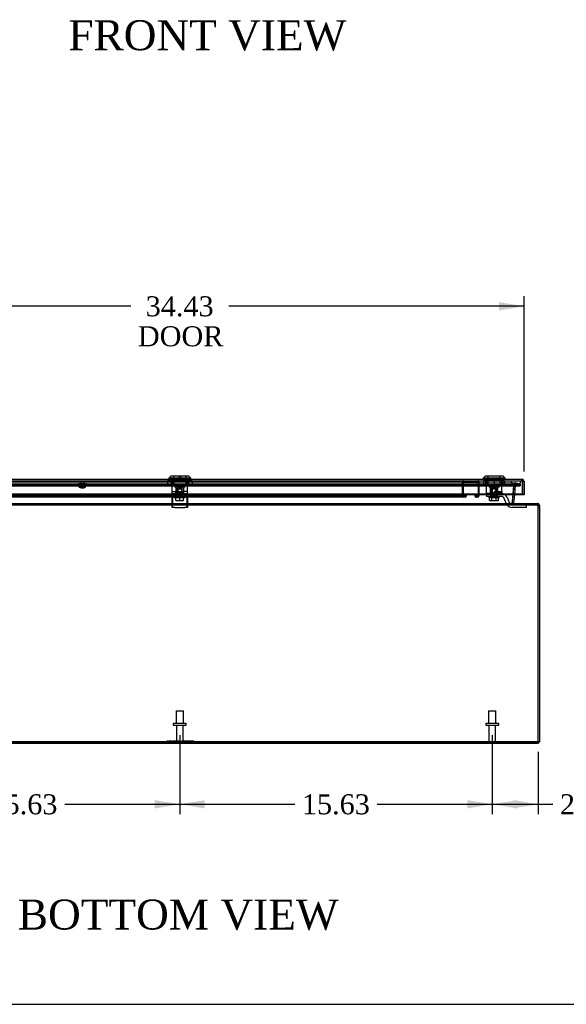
# Model space of a CAD drawing. Header units: inches. Extents: x 1 to 240, y -1 to 159.
# Tile 9 of 26: x 62 to 89, y 0 to 50. Entities that reach past the tile are written whole.
import ezdxf
from ezdxf.enums import TextEntityAlignment as Align
from ezdxf.lldxf.tags import DXFTag

# ---------------------------------------------------------------- set-up
doc = ezdxf.new("R2010")
doc.units = ezdxf.units.IN
doc.header["$MEASUREMENT"] = 0
for name, color, linetype in [('COM70220', 7, 'Continuous'), ('COM70708-1', 7, 'Continuous'), ('COM70709-10', 7, 'Continuous'), ('COM70710-5', 7, 'Continuous'), ('COM70711-1', 7, 'Continuous'), ('COM70712-10', 7, 'Continuous'), ('COM70714-1', 7, 'Continuous'), ('COM70714-2', 7, 'Continuous'), ('Default', 7, 'Continuous'), ('LOK10031', 7, 'Continuous'), ('LOK10031_CAM', 7, 'Continuous'), ('LOK10031_INSERT', 7, 'Continuous'), ('LOK10031_NUT', 7, 'Continuous'), ('LOK10031_SC', 7, 'Continuous'), ('NTS18118', 7, 'Continuous'), ('QLB20254', 7, 'Continuous'), ('STD26063', 7, 'Continuous'), ('STD26089', 7, 'Continuous')]:
    doc.layers.add(name, color=color, linetype=linetype)
doc.styles.add('SEACAD_Times_New_Roman', font='times.ttf')
tags = doc.linetypes.add('HIDDEN2', pattern=[0.1875, 0.125, -0.0625]).pattern_tags.tags
tags[6:7] = [DXFTag(74, 4), DXFTag(75, 0), DXFTag(340, '0'), DXFTag(46, 0.0), DXFTag(50, 0.0), DXFTag(44, 0.0), DXFTag(45, 0.0)]
tags[4:5] = [DXFTag(74, 4), DXFTag(75, 0), DXFTag(340, '0'), DXFTag(46, 0.0), DXFTag(50, 0.0), DXFTag(44, 0.0), DXFTag(45, 0.0)]
doc.dimstyles.new('HAMMOND_(STH_-_240x160)', dxfattribs={"dimtxt": 1, "dimasz": 1.25, "dimexe": 0.5, "dimexo": 0.5, "dimgap": 0.25, "dimtad": 0, "dimtih": 1, "dimtoh": 1, "dimzin": 0, "dimdsep": 46, "dimtxsty": 'SEACAD_Times_New_Roman', "dimblk1": '_SE_FILLED', "dimblk2": '_SE_FILLED', "dimsah": 1, "dimcen": 0.5, "dimadec": 0, "dimazin": 0, "dimtfac": 0.8, "dimtofl": 0, "dimtmove": 0, "dimatfit": 3, "dimfxl": 1, "dimtolj": 1, "dimtzin": 0, "dimarcsym": 0})

# ---------------------------------------------------------------- blocks, each defined once
blk = doc.blocks.new('SE4')
at = {"layer": 'COM70220', "color": 7, "linetype": 'HIDDEN2'}
for p, q in [((53.592, 26.589), (86.711, 26.589)), ((53.592, 26.588), (86.711, 26.588)), ((53.592, 26.586), (86.711, 26.586)), ((53.592, 26.34), (86.711, 26.34)), ((86.711, 26.589), (87.21, 26.589)), ((86.711, 26.588), (87.21, 26.588)), ((86.711, 26.586), (86.961, 26.586)), ((86.711, 26.34), (86.961, 26.34)), ((86.712, 26.589), (86.712, 26.588)), ((86.712, 26.588), (86.961, 26.586)), ((86.961, 26.586), (87.21, 26.588)), ((87.21, 26.588), (87.21, 26.589))]:
    blk.add_line(p, q, dxfattribs=at)
blk.add_arc((86.961, 26.59), 0.25, 180, 0, dxfattribs=at)
at = {"layer": 'COM70708-1', "color": 7, "linetype": 'Continuous'}
for p, q in [((88.08, 13.452), (52.26, 13.452)), ((88.08, 13.524), (88.08, 13.452))]:
    blk.add_line(p, q, dxfattribs=at)
at = {"layer": 'COM70708-1', "color": 7, "linetype": 'HIDDEN2'}
for p, q in [((87.152, 13.524), (87.152, 13.452)), ((87.652, 13.452), (87.652, 13.524))]:
    blk.add_line(p, q, dxfattribs=at)
at = {"layer": 'COM70709-10', "color": 7, "linetype": 'HIDDEN2'}
for p, q in [((53.124, 26.403), (87.18, 26.403)), ((53.124, 26.334), (87.18, 26.334)), ((86.954, 26.462), (53.35, 26.462)), ((86.954, 26.39), (53.35, 26.39)), ((86.848, 26.338), (86.782, 25.556)), ((86.848, 26.331), (86.782, 25.549)), ((86.874, 26.363), (86.848, 26.338)), ((86.874, 26.357), (86.848, 26.331)), ((86.848, 26.338), (86.848, 26.331)), ((86.874, 26.357), (86.874, 26.363)), ((86.968, 26.389), (86.968, 26.458)), ((87.18, 26.403), (86.968, 26.458)), ((87.18, 26.334), (86.968, 26.389)), ((87.18, 26.403), (87.18, 26.334)), ((86.781, 25.536), (86.781, 25.529)), ((86.782, 25.556), (86.782, 25.549)), ((86.787, 25.491), (86.787, 25.498)), ((86.788, 25.488), (86.788, 25.488)), ((86.908, 25.38), (86.908, 25.452)), ((88.018, 25.38), (88.018, 25.452)), ((88.028, 25.38), (88.028, 25.452)), ((88.042, 25.36), (88.042, 25.39)), ((88.042, 25.39), (88.08, 25.238)), ((88.042, 25.36), (88.08, 25.208)), ((52.224, 13.553), (69.386, 13.553)), ((52.224, 13.523), (88.08, 13.523)), ((69.505, 13.553), (69.532, 13.553)), ((69.552, 13.553), (69.844, 13.553)), ((69.94, 13.553), (70.197, 13.553)), ((70.299, 13.553), (88.08, 13.553))]:
    blk.add_line(p, q, dxfattribs=at)
for centre in [(86.908, 25.536), (86.908, 25.529)]:
    blk.add_ellipse(centre, major_axis=(0.128, 0), ratio=0.996195, start_param=2.985222, end_param=3.445043, dxfattribs=at)
for points, knots in [([(86.874, 26.363), (86.881, 26.379), (86.889, 26.394), (86.905, 26.421), (86.913, 26.433), (86.929, 26.451), (86.936, 26.457), (86.952, 26.463), (86.96, 26.462), (86.968, 26.458)], [0, 0, 0, 0, 0.25, 0.25, 0.5, 0.5, 0.75, 0.75, 1, 1, 1, 1]), ([(86.874, 26.357), (86.881, 26.362), (86.889, 26.367), (86.905, 26.376), (86.913, 26.38), (86.929, 26.386), (86.936, 26.388), (86.952, 26.39), (86.96, 26.39), (86.968, 26.389)], [0, 0, 0, 0, 0.25, 0.25, 0.5, 0.5, 0.75, 0.75, 1, 1, 1, 1]), ([(86.787, 25.498), (86.789, 25.485), (86.791, 25.472), (86.797, 25.449), (86.801, 25.438), (86.808, 25.42), (86.813, 25.412), (86.82, 25.403), (86.822, 25.4), (86.825, 25.398)], [0, 0, 0, 0, 0.125, 0.125, 0.25, 0.25, 0.375, 0.375, 0.4364327, 0.4364327, 0.4364327, 0.4364327]), ([(86.787, 25.491), (86.787, 25.49), (86.788, 25.488), (86.79, 25.485), (86.792, 25.481), (86.795, 25.478), (86.797, 25.475), (86.8, 25.472), (86.803, 25.47), (86.806, 25.467), (86.808, 25.466), (86.81, 25.465), (86.81, 25.465)], [0, 0, 0, 0, 0.0267961, 0.0539907, 0.081615, 0.1096959, 0.1382562, 0.1673152, 0.1968891, 0.226991, 0.2576264, 0.2621864, 0.2621864, 0.2621864, 0.2621864]), ([(86.819, 25.46), (86.819, 25.46), (86.821, 25.459), (86.824, 25.458), (86.828, 25.457), (86.837, 25.455), (86.848, 25.454), (86.857, 25.453), (86.861, 25.453)], [0.3379686, 0.3379686, 0.3379686, 0.3379686, 0.352717, 0.3854549, 0.418697, 0.4524307, 0.5828691, 0.6640013, 0.6640013, 0.6640013, 0.6640013]), ([(86.884, 25.38), (86.885, 25.38), (86.887, 25.38), (86.895, 25.38), (86.902, 25.38), (86.908, 25.38)], [0.8473162, 0.8473162, 0.8473162, 0.8473162, 0.875, 0.875, 1, 1, 1, 1]), ([(88.028, 25.452), (88.03, 25.452), (88.033, 25.446), (88.037, 25.424), (88.04, 25.408), (88.042, 25.39)], [0, 0, 0, 0, 0.5, 0.5, 1, 1, 1, 1]), ([(88.028, 25.38), (88.029, 25.38), (88.03, 25.38), (88.033, 25.378), (88.034, 25.377), (88.036, 25.373), (88.037, 25.371), (88.04, 25.366), (88.041, 25.363), (88.042, 25.36)], [0, 0, 0, 0, 0.25, 0.25, 0.5, 0.5, 0.75, 0.75, 1, 1, 1, 1])]:
    blk.add_open_spline(points, degree=3, knots=knots, dxfattribs=at)
at = {"layer": 'COM70709-10', "color": 7, "linetype": 'Continuous'}
blk.add_open_spline([(86.861, 25.453), (86.863, 25.453), (86.87, 25.453), (86.882, 25.452), (86.895, 25.452), (86.904, 25.452), (86.908, 25.452)], degree=3, knots=[0.6640013, 0.6640013, 0.6640013, 0.6640013, 0.7187026, 0.8115085, 0.9054638, 1, 1, 1, 1], dxfattribs=at)
at = {"layer": 'COM70710-5', "color": 7, "linetype": 'HIDDEN2'}
for p, q in [((53.129, 26.407), (87.175, 26.407)), ((53.129, 26.337), (87.175, 26.337)), ((86.961, 26.465), (53.343, 26.465)), ((86.961, 26.393), (53.343, 26.393)), ((86.854, 26.367), (86.778, 25.498)), ((86.854, 26.361), (86.812, 25.89)), ((86.857, 26.383), (86.854, 26.367)), ((86.854, 26.361), (86.854, 26.367)), ((86.857, 26.366), (86.854, 26.361)), ((86.901, 26.387), (86.857, 26.366)), ((86.857, 26.366), (86.857, 26.383)), ((86.907, 26.451), (86.901, 26.447)), ((86.901, 26.387), (86.901, 26.447)), ((86.907, 26.389), (86.901, 26.387)), ((86.907, 26.389), (86.907, 26.451)), ((86.961, 26.393), (86.907, 26.389)), ((86.961, 26.393), (86.961, 26.465)), ((86.971, 26.462), (86.961, 26.465)), ((86.971, 26.392), (86.961, 26.393)), ((86.971, 26.392), (86.971, 26.462)), ((87.175, 26.407), (86.971, 26.462)), ((87.175, 26.337), (86.971, 26.392)), ((87.175, 26.337), (87.175, 26.407)), ((52.26, 25.38), (88.044, 25.38)), ((86.778, 25.491), (86.778, 25.498)), ((86.779, 25.485), (86.779, 25.48)), ((86.82, 25.46), (86.82, 25.402)), ((86.82, 25.402), (86.827, 25.398)), ((86.827, 25.458), (86.827, 25.398)), ((86.885, 25.452), (86.885, 25.38)), ((88.044, 25.452), (88.044, 25.38)), ((88.077, 25.354), (88.077, 25.375))]:
    blk.add_line(p, q, dxfattribs=at)
at = {"layer": 'COM70710-5', "color": 7, "linetype": 'Continuous'}
for p, q in [((86.812, 25.89), (86.778, 25.491)), ((52.26, 25.452), (88.044, 25.452)), ((86.778, 25.491), (86.779, 25.485)), ((86.778, 25.488), (86.778, 25.489)), ((86.82, 25.46), (86.827, 25.458)), ((86.827, 25.458), (86.885, 25.452)), ((88.08, 25.344), (88.077, 25.375)), ((88.08, 13.524), (88.08, 25.344)), ((52.224, 13.524), (88.08, 13.524))]:
    blk.add_line(p, q, dxfattribs=at)
blk.add_arc((86.921, 25.665), 0.228, 231.7224, 243.9781, dxfattribs=at)
blk.add_open_spline([(88.077, 25.375), (88.075, 25.386), (88.072, 25.396), (88.066, 25.415), (88.063, 25.424), (88.058, 25.438), (88.055, 25.443), (88.049, 25.45), (88.047, 25.452), (88.044, 25.452)], degree=3, knots=[0, 0, 0, 0, 0.25, 0.25, 0.5, 0.5, 0.75, 0.75, 1, 1, 1, 1], dxfattribs=at)
at = {"layer": 'COM70710-5', "color": 7, "linetype": 'HIDDEN2'}
blk.add_open_spline([(88.077, 25.354), (88.075, 25.358), (88.072, 25.362), (88.066, 25.368), (88.063, 25.371), (88.058, 25.375), (88.055, 25.377), (88.049, 25.38), (88.047, 25.38), (88.044, 25.38)], degree=3, knots=[0, 0, 0, 0, 0.25, 0.25, 0.5, 0.5, 0.75, 0.75, 1, 1, 1, 1], dxfattribs=at)
at = {"layer": 'COM70711-1', "color": 7, "linetype": 'HIDDEN2'}
for p, q in [((86.854, 26.367), (86.778, 25.498)), ((86.925, 26.358), (86.853, 26.365)), ((86.856, 26.383), (86.854, 26.367)), ((86.925, 26.361), (86.854, 26.367)), ((86.926, 26.366), (86.856, 26.383)), ((86.925, 26.361), (86.884, 25.89)), ((86.941, 26.387), (86.901, 26.447)), ((86.926, 26.366), (86.925, 26.361)), ((86.941, 26.387), (86.926, 26.366)), ((86.961, 26.393), (86.941, 26.387)), ((86.961, 26.393), (86.961, 26.465)), ((86.989, 26.462), (86.961, 26.465)), ((86.971, 26.392), (86.961, 26.393)), ((86.971, 26.392), (86.989, 26.462)), ((87.175, 26.337), (86.971, 26.392)), ((87.194, 26.407), (86.989, 26.462)), ((87.175, 26.337), (87.194, 26.407)), ((86.778, 25.498), (86.778, 25.498)), ((86.778, 25.498), (86.778, 25.488)), ((86.786, 25.48), (86.778, 25.48)), ((86.858, 25.452), (86.82, 25.402)), ((86.885, 25.452), (86.885, 25.38)), ((88.044, 25.452), (88.044, 25.38))]:
    blk.add_line(p, q, dxfattribs=at)
at = {"layer": 'COM70711-1', "color": 7, "linetype": 'Continuous'}
for p, q in [((86.884, 25.89), (86.849, 25.491)), ((86.849, 25.491), (86.778, 25.498)), ((86.778, 25.488), (86.778, 25.48)), ((86.849, 25.485), (86.786, 25.48)), ((86.849, 25.491), (86.849, 25.485)), ((86.864, 25.46), (86.858, 25.452)), ((86.864, 25.46), (86.885, 25.452)), ((88.078, 25.354), (88.148, 25.375)), ((88.152, 25.344), (88.08, 25.344)), ((88.152, 25.344), (88.148, 25.375)), ((88.152, 13.524), (88.152, 25.344)), ((88.08, 13.524), (88.152, 13.524))]:
    blk.add_line(p, q, dxfattribs=at)
at = {"layer": 'COM70711-1', "color": 7, "linetype": 'HIDDEN2'}
for centre, radius, start, end in [((86.961, 26.357), 0.108, 124.2101, 166.2157), ((86.961, 26.357), 0.108, 90, 124.2101), ((86.885, 25.488), 0.108, 184.6176, 233.1651), ((86.885, 25.488), 0.108, 233.1651, 270), ((88.044, 25.344), 0.036, 43.944, 90)]:
    blk.add_arc(centre, radius, start, end, dxfattribs=at)
at = {"layer": 'COM70711-1', "color": 7, "linetype": 'Continuous'}
for centre, radius, start, end in [((86.885, 25.488), 0.036, 184.6176, 233.1651), ((88.044, 25.344), 0.108, 16.311, 90), ((88.044, 25.344), 0.036, 16.311, 43.944)]:
    blk.add_arc(centre, radius, start, end, dxfattribs=at)
at = {"layer": 'COM70712-10', "color": 7, "linetype": 'Continuous'}
for p, q in [((53.045, 26.662), (87.259, 26.662)), ((87.295, 26.6), (87.295, 26.657)), ((87.295, 26.656), (87.295, 26.656)), ((87.295, 26.656), (87.295, 26.556)), ((87.295, 26.656), (87.295, 26.554)), ((87.295, 25.92), (87.295, 26.6)), ((87.367, 26.554), (87.295, 26.554)), ((87.295, 26.554), (87.295, 25.89)), ((87.367, 26.554), (87.367, 25.89)), ((87.295, 25.92), (53.009, 25.92)), ((87.295, 25.89), (53.009, 25.89)), ((87.295, 25.89), (87.295, 25.92)), ((87.367, 25.89), (87.295, 25.89))]:
    blk.add_line(p, q, dxfattribs=at)
at = {"layer": 'COM70712-10', "color": 7, "linetype": 'HIDDEN2'}
for p, q in [((69.953, 26.59), (69.953, 26.662)), ((70.35, 26.59), (70.35, 26.662)), ((85.668, 26.59), (85.668, 26.662)), ((86.065, 26.59), (86.065, 26.662)), ((87.259, 26.59), (87.259, 26.662)), ((53.045, 26.59), (87.259, 26.59)), ((69.756, 26.59), (69.756, 26.592)), ((70.547, 26.59), (70.547, 26.592)), ((85.471, 26.59), (85.471, 26.592)), ((86.262, 26.59), (86.262, 26.592))]:
    blk.add_line(p, q, dxfattribs=at)
at = {"layer": 'COM70712-10', "color": 7, "linetype": 'Continuous'}
for radius, start, end in [(0.108, 70.5509, 90), (0.108, 0, 70.5288), (0.036, 0, 2.6798)]:
    blk.add_arc((87.259, 26.554), radius, start, end, dxfattribs=at)
at = {"layer": 'COM70712-10', "color": 7, "linetype": 'HIDDEN2'}
blk.add_arc((87.259, 26.554), 0.036, 2.6798, 90, dxfattribs=at)
at = {"layer": 'COM70712-10', "color": 7, "linetype": 'Continuous'}
blk.add_ellipse((87.259, 26.554), major_axis=(0.119, 0), ratio=0.908294, start_param=1.263899, end_param=1.570796, dxfattribs=at)
at = {"layer": 'COM70712-10', "color": 7, "linetype": 'HIDDEN2'}
blk.add_ellipse((87.259, 26.554), major_axis=(0.0396, 0), ratio=0.908294, start_param=0.436332, end_param=1.570796, dxfattribs=at)
at = {"layer": 'COM70714-1', "color": 7, "linetype": 'HIDDEN2'}
for p, q in [((84.294, 26.55), (54.731, 26.55)), ((84.294, 26.59), (84.294, 26.547)), ((84.294, 26.547), (84.294, 25.82)), ((84.294, 25.871), (54.731, 25.871)), ((84.294, 25.817), (54.731, 25.817)), ((84.294, 25.777), (54.731, 25.777)), ((84.294, 25.82), (84.294, 25.777))]:
    blk.add_line(p, q, dxfattribs=at)
at = {"layer": 'COM70714-2', "color": 7, "linetype": 'HIDDEN2'}
for p, q in [((84.294, 25.82), (84.294, 26.547)), ((84.334, 25.82), (84.334, 26.547)), ((84.337, 26.55), (85.064, 26.55)), ((85.067, 26.547), (85.067, 25.82)), ((85.107, 26.547), (85.107, 25.82)), ((84.439, 25.817), (84.337, 25.817)), ((84.439, 25.777), (84.337, 25.777)), ((84.442, 25.871), (84.442, 25.82)), ((84.482, 25.871), (84.442, 25.871)), ((84.482, 25.871), (84.482, 25.82)), ((84.919, 25.82), (84.919, 25.871)), ((84.919, 25.871), (84.959, 25.871)), ((84.959, 25.82), (84.959, 25.871)), ((85.064, 25.817), (84.962, 25.817)), ((85.064, 25.777), (84.962, 25.777))]:
    blk.add_line(p, q, dxfattribs=at)
for centre, radius, start, end in [((84.337, 26.547), 0.043, 90, 180), ((84.337, 26.547), 0.003, 90, 180), ((85.064, 26.547), 0.043, 0, 90), ((85.064, 26.547), 0.003, 0, 90), ((84.337, 25.82), 0.043, 180, 270), ((84.337, 25.82), 0.003, 180, 270), ((84.439, 25.82), 0.003, 270, 0), ((84.439, 25.82), 0.043, 270, 0), ((84.962, 25.82), 0.043, 180, 270), ((84.962, 25.82), 0.003, 180, 270), ((85.064, 25.82), 0.003, 270, 0), ((85.064, 25.82), 0.043, 270, 0)]:
    blk.add_arc(centre, radius, start, end, dxfattribs=at)
at = {"layer": 'LOK10031', "color": 7, "linetype": 'Continuous'}
for p, q in [((69.702, 26.822), (69.602, 26.722)), ((70.702, 26.722), (69.602, 26.722)), ((69.602, 26.722), (69.602, 26.662)), ((70.602, 26.822), (69.702, 26.822)), ((70.702, 26.722), (70.602, 26.822)), ((70.702, 26.662), (70.702, 26.722)), ((85.417, 26.822), (85.317, 26.722)), ((86.417, 26.722), (85.317, 26.722)), ((85.317, 26.722), (85.317, 26.662)), ((86.317, 26.822), (85.417, 26.822)), ((86.417, 26.722), (86.317, 26.822)), ((86.417, 26.662), (86.417, 26.722))]:
    blk.add_line(p, q, dxfattribs=at)
at = {"layer": 'LOK10031', "color": 7, "linetype": 'HIDDEN2'}
for p, q in [((69.756, 26.592), (69.756, 26.662)), ((69.837, 26.822), (69.837, 26.322)), ((69.921, 26.592), (69.921, 26.662)), ((70.383, 26.592), (70.383, 26.662)), ((70.467, 26.322), (70.467, 26.822)), ((70.547, 26.592), (70.547, 26.662)), ((85.471, 26.592), (85.471, 26.662)), ((85.552, 26.822), (85.552, 26.322)), ((85.636, 26.592), (85.636, 26.662)), ((86.098, 26.592), (86.098, 26.662)), ((86.182, 26.322), (86.182, 26.822)), ((86.262, 26.592), (86.262, 26.662)), ((69.921, 26.592), (69.756, 26.592)), ((69.759, 26.592), (69.759, 26.052)), ((70.467, 26.322), (69.837, 26.322)), ((69.902, 26.322), (69.902, 26.262)), ((70.402, 26.262), (69.902, 26.262)), ((70.383, 26.592), (69.921, 26.592)), ((69.958, 26.262), (69.958, 26.052)), ((70.345, 25.952), (70.345, 26.262)), ((70.547, 26.592), (70.383, 26.592)), ((70.402, 26.262), (70.402, 26.322)), ((70.544, 25.952), (70.544, 26.592)), ((85.636, 26.592), (85.471, 26.592)), ((85.474, 26.592), (85.474, 25.952)), ((86.182, 26.322), (85.552, 26.322)), ((85.617, 26.322), (85.617, 26.262)), ((86.117, 26.262), (85.617, 26.262)), ((86.098, 26.592), (85.636, 26.592)), ((85.673, 26.262), (85.673, 25.952)), ((86.06, 26.052), (86.06, 26.262)), ((86.262, 26.592), (86.098, 26.592)), ((86.117, 26.262), (86.117, 26.322)), ((86.259, 26.052), (86.259, 26.592)), ((69.759, 26.052), (70.152, 26.052)), ((69.759, 26.052), (69.759, 25.952)), ((69.759, 25.952), (69.778, 25.952)), ((69.958, 25.952), (69.958, 26.052)), ((70.152, 26.052), (70.152, 25.952)), ((70.152, 26.052), (70.345, 26.052)), ((70.272, 25.952), (70.152, 25.952)), ((70.544, 26.052), (70.345, 26.052)), ((70.544, 25.952), (70.528, 25.952)), ((85.867, 25.952), (85.474, 25.952)), ((85.867, 26.052), (86.259, 26.052)), ((85.867, 26.052), (85.867, 25.952)), ((86.06, 26.052), (86.06, 25.952)), ((86.24, 25.952), (86.259, 25.952)), ((86.259, 26.052), (86.259, 25.952))]:
    blk.add_line(p, q, dxfattribs=at)
at = {"layer": 'LOK10031_CAM', "color": 7, "linetype": 'HIDDEN2'}
for p, q in [((69.775, 25.802), (69.775, 25.952)), ((69.775, 25.709), (69.775, 25.802)), ((69.775, 25.802), (69.778, 25.802)), ((69.775, 25.44), (69.775, 25.709)), ((69.778, 25.952), (69.778, 25.765)), ((69.778, 25.952), (70.152, 25.952)), ((69.778, 25.802), (70.528, 25.802)), ((69.778, 25.765), (69.778, 25.496)), ((69.993, 25.952), (69.993, 25.802)), ((69.996, 25.952), (69.996, 25.802)), ((70.04, 25.982), (70.04, 25.952)), ((70.043, 25.982), (70.043, 25.952)), ((70.07, 26.012), (70.073, 26.012)), ((70.073, 26.012), (70.233, 26.012)), ((70.26, 25.982), (70.26, 25.952)), ((70.263, 25.982), (70.263, 25.952)), ((70.272, 25.952), (70.528, 25.952)), ((70.308, 25.837), (70.308, 25.802)), ((70.311, 25.952), (70.311, 25.802)), ((70.525, 25.952), (70.525, 25.802)), ((70.525, 25.709), (70.525, 25.802)), ((70.525, 25.44), (70.525, 25.709)), ((70.528, 25.952), (70.528, 25.765)), ((70.528, 25.765), (70.528, 25.496)), ((85.49, 25.952), (85.49, 25.802)), ((85.865, 25.802), (85.49, 25.802)), ((85.708, 25.952), (85.708, 25.802)), ((86.24, 25.802), (85.865, 25.802)), ((85.867, 25.952), (86.24, 25.952)), ((86.023, 25.952), (86.023, 25.802)), ((86.113, 25.982), (86.113, 25.952)), ((86.143, 26.012), (86.203, 26.012)), ((86.233, 25.982), (86.233, 25.952)), ((86.488, 25.44), (86.379, 25.709)), ((86.518, 25.765), (86.627, 25.496)), ((69.775, 25.252), (69.775, 25.44)), ((69.778, 25.402), (69.775, 25.402)), ((69.778, 25.252), (69.775, 25.252)), ((69.778, 25.496), (69.778, 25.402)), ((69.778, 25.252), (69.778, 25.402)), ((69.778, 25.402), (69.903, 25.402)), ((69.903, 25.252), (69.778, 25.252)), ((69.903, 25.402), (70.403, 25.402)), ((69.903, 25.252), (70.403, 25.252)), ((70.403, 25.402), (70.528, 25.402)), ((70.528, 25.252), (70.403, 25.252)), ((70.525, 25.252), (70.525, 25.44)), ((70.528, 25.496), (70.528, 25.402)), ((70.528, 25.402), (70.528, 25.252)), ((86.766, 25.402), (87.345, 25.402)), ((87.345, 25.252), (86.766, 25.252)), ((87.345, 25.402), (87.47, 25.402)), ((87.47, 25.252), (87.345, 25.252)), ((87.47, 25.402), (87.47, 25.252))]:
    blk.add_line(p, q, dxfattribs=at)
for centre, radius, start, end in [((70.07, 25.982), 0.03, 90, 180), ((70.073, 25.982), 0.03, 90, 180), ((70.23, 25.982), 0.03, 0, 90), ((70.233, 25.982), 0.03, 0, 90), ((86.143, 25.982), 0.03, 90, 180), ((86.203, 25.982), 0.03, 0, 90), ((86.24, 25.652), 0.3, 22.0194, 90), ((86.24, 25.652), 0.15, 22.0194, 90), ((86.766, 25.552), 0.3, 202.0194, 270), ((86.766, 25.552), 0.15, 202.0194, 270)]:
    blk.add_arc(centre, radius, start, end, dxfattribs=at)
at = {"layer": 'LOK10031_INSERT', "color": 7, "linetype": 'HIDDEN2'}
for p, q in [((69.839, 26.822), (69.839, 26.337)), ((70.112, 26.672), (70.112, 26.822)), ((70.112, 26.672), (70.192, 26.672)), ((70.192, 26.822), (70.192, 26.672)), ((70.464, 26.337), (70.464, 26.822)), ((85.557, 26.672), (85.554, 26.672)), ((85.554, 26.672), (85.554, 26.337)), ((85.557, 26.822), (85.557, 26.672)), ((85.557, 26.672), (86.177, 26.672)), ((86.177, 26.672), (86.177, 26.822)), ((86.177, 26.672), (86.179, 26.672)), ((86.179, 26.337), (86.179, 26.672)), ((70.464, 26.337), (69.839, 26.337)), ((69.902, 26.337), (69.902, 26.277)), ((70.402, 26.277), (69.902, 26.277)), ((69.958, 26.277), (69.958, 25.987)), ((70.033, 26.212), (70.053, 26.212)), ((70.033, 25.837), (70.033, 26.212)), ((70.053, 26.212), (70.25, 26.212)), ((70.053, 26.212), (70.053, 25.837)), ((70.25, 25.837), (70.25, 26.212)), ((70.27, 26.212), (70.25, 26.212)), ((70.27, 25.837), (70.27, 26.212)), ((70.345, 25.987), (70.345, 26.277)), ((70.402, 26.277), (70.402, 26.337)), ((86.179, 26.337), (85.554, 26.337)), ((85.617, 26.337), (85.617, 26.277)), ((86.117, 26.277), (85.617, 26.277)), ((85.673, 26.277), (85.673, 25.987)), ((85.768, 26.212), (85.748, 26.212)), ((85.748, 25.837), (85.748, 26.212)), ((85.768, 26.212), (85.965, 26.212)), ((85.768, 26.212), (85.768, 25.837)), ((85.965, 25.837), (85.965, 26.212)), ((85.985, 26.212), (85.965, 26.212)), ((85.985, 25.837), (85.985, 26.212)), ((86.06, 25.987), (86.06, 26.277)), ((86.117, 26.277), (86.117, 26.337)), ((69.996, 25.987), (69.958, 25.987)), ((69.996, 25.952), (69.996, 25.987)), ((69.996, 25.837), (70.037, 25.837)), ((70.266, 25.987), (70.037, 25.987)), ((70.037, 25.987), (70.037, 25.837)), ((70.266, 25.837), (70.037, 25.837)), ((70.266, 25.837), (70.266, 25.987)), ((70.266, 25.837), (70.308, 25.837)), ((70.345, 25.987), (70.308, 25.987)), ((70.308, 25.987), (70.308, 25.837)), ((85.711, 25.987), (85.673, 25.987)), ((85.711, 25.837), (85.711, 25.987)), ((85.711, 25.837), (85.752, 25.837)), ((85.981, 25.987), (85.752, 25.987)), ((85.752, 25.987), (85.752, 25.837)), ((85.981, 25.837), (85.752, 25.837)), ((85.981, 25.837), (85.981, 25.987)), ((85.981, 25.837), (86.023, 25.837)), ((86.023, 25.987), (86.06, 25.987)), ((86.023, 25.987), (86.023, 25.952))]:
    blk.add_line(p, q, dxfattribs=at)
at = {"layer": 'LOK10031_NUT', "color": 7, "linetype": 'HIDDEN2'}
for p, q in [((69.54, 26.605), (69.846, 26.605)), ((69.54, 26.605), (69.54, 26.39)), ((69.719, 26.605), (69.719, 26.39)), ((69.768, 26.605), (69.768, 26.39)), ((69.846, 26.605), (70.458, 26.605)), ((69.846, 26.605), (69.846, 26.39)), ((70.458, 26.605), (70.764, 26.605)), ((70.458, 26.605), (70.458, 26.39)), ((70.535, 26.39), (70.535, 26.605)), ((70.585, 26.605), (70.585, 26.39)), ((70.764, 26.605), (70.764, 26.39)), ((85.337, 26.605), (85.867, 26.605)), ((85.337, 26.605), (85.337, 26.39)), ((85.434, 26.605), (85.434, 26.39)), ((85.483, 26.605), (85.483, 26.39)), ((85.867, 26.605), (86.397, 26.605)), ((85.867, 26.605), (85.867, 26.39)), ((86.25, 26.39), (86.25, 26.605)), ((86.3, 26.605), (86.3, 26.39)), ((86.397, 26.605), (86.397, 26.39)), ((69.54, 26.39), (69.846, 26.39)), ((69.846, 26.39), (70.458, 26.39)), ((70.458, 26.39), (70.764, 26.39)), ((85.337, 26.39), (85.867, 26.39)), ((85.867, 26.39), (86.397, 26.39))]:
    blk.add_line(p, q, dxfattribs=at)
at = {"layer": 'LOK10031_SC', "color": 7, "linetype": 'HIDDEN2'}
for p, q in [((70.27, 26.177), (70.033, 26.177)), ((70.033, 26.177), (70.033, 25.802)), ((70.058, 26.177), (70.058, 25.802)), ((70.246, 26.177), (70.246, 25.802)), ((70.27, 25.802), (70.27, 26.177)), ((85.985, 26.177), (85.748, 26.177)), ((85.748, 26.177), (85.748, 25.802)), ((85.773, 26.177), (85.773, 25.802)), ((85.961, 26.177), (85.961, 25.802)), ((85.985, 25.802), (85.985, 26.177)), ((69.889, 25.802), (69.889, 25.732)), ((70.414, 25.732), (69.889, 25.732)), ((69.959, 25.595), (69.959, 25.732)), ((70.033, 25.802), (70.058, 25.802)), ((70.152, 25.595), (70.152, 25.732)), ((70.27, 25.802), (70.246, 25.802)), ((70.344, 25.595), (70.344, 25.732)), ((70.414, 25.732), (70.414, 25.802)), ((85.604, 25.802), (85.604, 25.732)), ((86.129, 25.732), (85.604, 25.732)), ((85.644, 25.595), (85.644, 25.732)), ((85.748, 25.802), (85.773, 25.802)), ((85.755, 25.595), (85.755, 25.732)), ((85.985, 25.802), (85.961, 25.802)), ((85.978, 25.595), (85.978, 25.732)), ((86.089, 25.595), (86.089, 25.732)), ((86.129, 25.732), (86.129, 25.802)), ((69.959, 25.595), (70.152, 25.595)), ((70.152, 25.595), (70.344, 25.595)), ((85.644, 25.595), (85.755, 25.595)), ((85.755, 25.595), (85.978, 25.595)), ((85.978, 25.595), (86.089, 25.595))]:
    blk.add_line(p, q, dxfattribs=at)
at = {"layer": 'NTS18118', "color": 7, "linetype": 'HIDDEN2'}
for p, q in [((65.099, 26.465), (65.467, 26.465)), ((65.099, 26.465), (65.099, 26.434)), ((65.123, 26.434), (65.099, 26.434)), ((65.123, 26.276), (65.123, 26.434)), ((65.283, 26.434), (65.123, 26.434)), ((65.203, 26.269), (65.123, 26.276)), ((65.123, 26.276), (65.123, 26.269)), ((65.123, 26.269), (65.203, 26.269)), ((65.201, 26.465), (65.201, 26.269)), ((65.283, 26.276), (65.203, 26.269)), ((65.203, 26.269), (65.362, 26.269)), ((65.218, 26.465), (65.218, 26.269)), ((65.283, 26.276), (65.283, 26.434)), ((65.442, 26.434), (65.283, 26.434)), ((65.362, 26.269), (65.283, 26.276)), ((65.348, 26.269), (65.348, 26.465)), ((65.442, 26.276), (65.362, 26.269)), ((65.362, 26.269), (65.442, 26.269)), ((65.365, 26.465), (65.365, 26.269)), ((65.442, 26.276), (65.442, 26.434)), ((65.442, 26.434), (65.467, 26.434)), ((65.442, 26.269), (65.442, 26.276)), ((65.467, 26.434), (65.467, 26.465))]:
    blk.add_line(p, q, dxfattribs=at)
at = {"layer": 'QLB20254', "color": 7, "linetype": 'HIDDEN2'}
for p, q in [((69.116, 13.554), (69.491, 13.554)), ((69.116, 13.554), (69.116, 13.524)), ((69.36, 13.566), (69.36, 13.553)), ((69.391, 13.566), (69.391, 13.553)), ((69.47, 13.564), (69.47, 13.554)), ((69.477, 13.564), (69.477, 13.554)), ((69.477, 13.554), (69.52, 13.554)), ((69.491, 13.554), (70.741, 13.554)), ((69.496, 13.564), (69.524, 13.564)), ((69.499, 13.564), (69.499, 13.554)), ((69.52, 13.564), (69.52, 13.554)), ((69.573, 13.564), (69.524, 13.564)), ((69.524, 13.564), (69.524, 13.554)), ((69.544, 13.564), (69.544, 13.554)), ((69.547, 13.553), (69.547, 13.566)), ((69.582, 13.564), (69.573, 13.564)), ((69.573, 13.564), (69.573, 13.554)), ((69.578, 13.553), (69.578, 13.566)), ((69.582, 13.564), (69.582, 13.554)), ((69.759, 13.564), (69.617, 13.564)), ((69.617, 13.564), (69.617, 13.554)), ((69.647, 13.564), (69.647, 13.554)), ((69.759, 13.564), (69.759, 13.554)), ((69.966, 13.564), (69.794, 13.564)), ((69.794, 13.564), (69.794, 13.554)), ((69.824, 13.564), (69.824, 13.554)), ((69.923, 13.564), (69.923, 13.554)), ((69.925, 13.553), (69.925, 13.566)), ((69.935, 13.553), (69.935, 13.566)), ((69.955, 13.553), (69.955, 13.566)), ((69.966, 13.553), (69.966, 13.566)), ((70.143, 13.564), (69.992, 13.564)), ((69.992, 13.564), (69.992, 13.554)), ((69.997, 13.564), (69.997, 13.554)), ((70.026, 13.564), (70.026, 13.554)), ((70.031, 13.564), (70.031, 13.554)), ((70.114, 13.553), (70.114, 13.566)), ((70.143, 13.553), (70.143, 13.566)), ((70.143, 13.564), (70.143, 13.554)), ((70.174, 13.566), (70.174, 13.553)), ((70.174, 13.564), (70.248, 13.564)), ((70.202, 13.566), (70.202, 13.553)), ((70.323, 13.564), (70.248, 13.564)), ((70.248, 13.564), (70.248, 13.554)), ((70.294, 13.553), (70.294, 13.566)), ((70.323, 13.553), (70.323, 13.566)), ((70.498, 13.564), (70.346, 13.564)), ((70.346, 13.564), (70.346, 13.554)), ((70.352, 13.564), (70.352, 13.554)), ((70.38, 13.564), (70.38, 13.554)), ((70.386, 13.564), (70.386, 13.554)), ((70.469, 13.553), (70.469, 13.566)), ((70.497, 13.553), (70.497, 13.566)), ((70.498, 13.564), (70.498, 13.554)), ((70.678, 13.564), (70.527, 13.564)), ((70.527, 13.564), (70.527, 13.554)), ((70.532, 13.564), (70.532, 13.554)), ((70.554, 13.564), (70.554, 13.554)), ((70.557, 13.564), (70.557, 13.554)), ((70.559, 13.564), (70.559, 13.554)), ((70.564, 13.564), (70.564, 13.554)), ((70.576, 13.564), (70.576, 13.554)), ((70.648, 13.553), (70.648, 13.566)), ((70.668, 13.564), (70.668, 13.554)), ((70.678, 13.553), (70.678, 13.566)), ((70.795, 13.564), (70.696, 13.564)), ((70.696, 13.564), (70.696, 13.554)), ((70.723, 13.564), (70.723, 13.554)), ((70.723, 13.554), (70.795, 13.554)), ((70.741, 13.554), (71.116, 13.554)), ((70.794, 13.564), (70.794, 13.554)), ((70.823, 13.564), (70.795, 13.564)), ((70.795, 13.564), (70.795, 13.554)), ((70.8, 13.564), (70.8, 13.554)), ((70.853, 13.564), (70.823, 13.564)), ((70.823, 13.564), (70.823, 13.554)), ((70.853, 13.564), (70.853, 13.554)), ((71.116, 13.554), (71.116, 13.524))]:
    blk.add_line(p, q, dxfattribs=at)
at = {"layer": 'STD26063', "color": 7, "linetype": 'HIDDEN2'}
for p, q in [((65.158, 26.59), (65.158, 26.559)), ((65.408, 26.559), (65.158, 26.559)), ((65.201, 26.559), (65.201, 26.215)), ((65.365, 26.215), (65.201, 26.215)), ((65.22, 26.215), (65.22, 26.559)), ((65.345, 26.215), (65.345, 26.559)), ((65.365, 26.215), (65.365, 26.559)), ((65.408, 26.559), (65.408, 26.59))]:
    blk.add_line(p, q, dxfattribs=at)
at = {"layer": 'STD26089', "color": 7, "linetype": 'HIDDEN2'}
for p, q in [((69.964, 15.086), (70.339, 15.086)), ((69.964, 15.086), (69.964, 14.461)), ((70.339, 14.461), (70.339, 15.086)), ((85.589, 15.086), (85.964, 15.086)), ((85.589, 15.086), (85.589, 14.461)), ((85.964, 14.461), (85.964, 15.086)), ((69.827, 14.431), (69.827, 14.391)), ((69.857, 14.461), (70.447, 14.461)), ((69.857, 14.361), (70.447, 14.361)), ((69.986, 14.361), (69.986, 13.584)), ((70.318, 13.584), (70.318, 14.361)), ((70.477, 14.391), (70.477, 14.431)), ((85.452, 14.431), (85.452, 14.391)), ((85.482, 14.461), (86.072, 14.461)), ((85.482, 14.361), (86.072, 14.361)), ((85.611, 14.361), (85.611, 13.584)), ((85.943, 13.584), (85.943, 14.361)), ((86.102, 14.391), (86.102, 14.431))]:
    blk.add_line(p, q, dxfattribs=at)
for centre, radius, start, end in [((69.857, 14.431), 0.03, 90, 180), ((69.857, 14.391), 0.03, 180, 270), ((70.447, 14.431), 0.03, 0, 90), ((70.447, 14.391), 0.03, 270, 0), ((85.482, 14.431), 0.03, 90, 180), ((85.482, 14.391), 0.03, 180, 270), ((86.072, 14.431), 0.03, 0, 90), ((86.072, 14.391), 0.03, 270, 0), ((70.046, 13.584), 0.06, 180, 270), ((70.258, 13.584), 0.06, 270, 0), ((85.671, 13.584), 0.06, 180, 270), ((85.883, 13.584), 0.06, 270, 0)]:
    blk.add_arc(centre, radius, start, end, dxfattribs=at)
blk = doc.blocks.new('DMBLK259')
at = {"layer": 'Default', "linetype": 'Continuous', "transparency": 16777216}
for points in [[(54.187, 35.525), (52.937, 35.317), (54.187, 35.108)], [(86.117, 35.525), (86.117, 35.108), (87.367, 35.317)]]:
    blk.add_hatch(color=7, dxfattribs=at).paths.add_polyline_path(points)
at = {"layer": 'Default', "color": 7, "linetype": 'Continuous', "transparency": 16777216}
for p, q in [((52.937, 27.054), (52.937, 35.817)), ((87.367, 27.054), (87.367, 35.817)), ((67.704, 35.317), (52.937, 35.317)), ((87.367, 35.317), (72.599, 35.317))]:
    blk.add_line(p, q, dxfattribs=at)
at = {"layer": 'Default', "color": 7, "linetype": 'Continuous', "transparency": 16777216, "style": 'SEACAD_Times_New_Roman'}
for s, p in [('34.43', (68.445, 35.817)), ('DOOR', (68.054, 34.317))]:
    blk.add_text(s, height=1, dxfattribs=at).set_placement(p, align=Align.TOP_LEFT)
blk = doc.blocks.new('_SE_FILLED')
at = {"color": 0}
blk.add_line((0, 0), (-1, 0), dxfattribs=at)
blk.add_solid([(0, 0), (-1, -0.1665), (-1, 0.1665), (0, 0)], dxfattribs=at)
blk = doc.blocks.new('DMBLK265')
at = {"layer": 'Default', "linetype": 'Continuous', "transparency": 16777216}
for points in [[(87.027, 10.198), (87.027, 10.615), (85.777, 10.407)], [(86.83, 10.198), (88.08, 10.407), (86.83, 10.615)]]:
    blk.add_hatch(color=7, dxfattribs=at).paths.add_polyline_path(points)
at = {"layer": 'Default', "color": 7, "linetype": 'Continuous', "transparency": 16777216}
for p, q in [((85.777, 13.861), (85.777, 9.907)), ((88.08, 13.024), (88.08, 9.907)), ((85.777, 10.407), (88.311, 10.407)), ((88.311, 10.407), (88.811, 10.407))]:
    blk.add_line(p, q, dxfattribs=at)
at = {"layer": 'Default', "color": 7, "linetype": 'Continuous', "transparency": 16777216, "style": 'SEACAD_Times_New_Roman'}
for s, p in [('2.30', (89.161, 10.907)), ('I/S', (92.515, 10.907))]:
    blk.add_text(s, height=1, dxfattribs=at).set_placement(p, align=Align.TOP_LEFT)
blk = doc.blocks.new('DMBLK270')
at = {"layer": 'Default', "linetype": 'Continuous', "transparency": 16777216}
for points in [[(55.777, 10.198), (55.777, 10.615), (54.527, 10.407)], [(68.902, 10.198), (70.152, 10.407), (68.902, 10.615)]]:
    blk.add_hatch(color=7, dxfattribs=at).paths.add_polyline_path(points)
at = {"layer": 'Default', "color": 7, "linetype": 'Continuous', "transparency": 16777216}
for p, q in [((54.527, 13.861), (54.527, 9.907)), ((70.152, 13.861), (70.152, 9.907)), ((54.527, 10.407), (60.283, 10.407)), ((64.396, 10.407), (70.152, 10.407))]:
    blk.add_line(p, q, dxfattribs=at)
at = {"layer": 'Default', "color": 7, "linetype": 'Continuous', "transparency": 16777216, "style": 'SEACAD_Times_New_Roman'}
blk.add_text('15.63', height=1, dxfattribs=at).set_placement((60.633, 10.907), align=Align.TOP_LEFT)
blk = doc.blocks.new('DMBLK271')
at = {"layer": 'Default', "linetype": 'Continuous', "transparency": 16777216}
for points in [[(71.402, 10.198), (71.402, 10.615), (70.152, 10.407)], [(84.527, 10.198), (85.777, 10.407), (84.527, 10.615)]]:
    blk.add_hatch(color=7, dxfattribs=at).paths.add_polyline_path(points)
at = {"layer": 'Default', "color": 7, "linetype": 'Continuous', "transparency": 16777216}
for p, q in [((70.152, 13.861), (70.152, 9.907)), ((85.777, 13.861), (85.777, 9.907)), ((70.152, 10.407), (75.908, 10.407)), ((80.021, 10.407), (85.777, 10.407))]:
    blk.add_line(p, q, dxfattribs=at)
at = {"layer": 'Default', "color": 7, "linetype": 'Continuous', "transparency": 16777216, "style": 'SEACAD_Times_New_Roman'}
blk.add_text('15.63', height=1, dxfattribs=at).set_placement((76.258, 10.907), align=Align.TOP_LEFT)
blk = doc.blocks.new('BORDER')
at = {"layer": 'Default', "color": 7, "linetype": 'Continuous'}
blk.add_line((-41.86, 0), (0, 0), dxfattribs=at)

msp = doc.modelspace()

# ---------------------------------------------------------------- block references
at = {"layer": 'Default', "color": 7, "xscale": 5.7, "yscale": 5.7, "zscale": 5.7}
msp.add_blockref('BORDER', (239.562, 0.401), dxfattribs=at)
at = {"layer": 'Default'}
msp.add_blockref('SE4', (0, 0), dxfattribs=at)

# ---------------------------------------------------------------- texts
at = {"layer": 'Default', "color": 7, "linetype": 'Continuous', "style": 'SEACAD_Times_New_Roman'}
for s, p in [('FRONT VIEW', (64.575, 49.626)), ('BOTTOM VIEW', (62.05, 5.642))]:
    msp.add_text(s, height=1.5, dxfattribs=at).set_placement(p, align=Align.TOP_LEFT)

# ---------------------------------------------------------------- dimensions: what is measured, and where the dimension line sits
at = {"layer": 'Default', "color": 7, "linetype": 'Continuous'}
dim = msp.add_linear_dim(base=(52.937, 35.317), p1=(87.367, 26.554), p2=(52.937, 26.554), text='\\A1;<>\\PDOOR', dimstyle='HAMMOND_(STH_-_240x160)', dxfattribs=at)
dim.commit()
dim.dimension.update_dxf_attribs({"geometry": 'DMBLK259', "text_midpoint": (70.152, 35.317), "dimtype": 160})
for base, p1, p2, picture, middle in [((54.526906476, 10.406610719), (54.526906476, 14.361338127), (70.151906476, 14.361338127), 'DMBLK270', (62.339406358, 10.406610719)), ((70.151906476, 10.406610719), (70.151906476, 14.361338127), (85.776906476, 14.361338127), 'DMBLK271', (77.964406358, 10.406610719))]:
    dim = msp.add_linear_dim(base=base, p1=p1, p2=p2, angle=0, text='\\A1;<>', dimstyle='HAMMOND_(STH_-_240x160)', dxfattribs=at)
    dim.commit()
    dim.dimension.update_dxf_attribs({"geometry": picture, "text_midpoint": middle, "dimtype": 161})
dim = msp.add_linear_dim(base=(88.08, 10.407), p1=(85.777, 14.361), p2=(88.08, 13.524), text='\\A1;<> I/S', dimstyle='HAMMOND_(STH_-_240x160)', override={"dimtmove": 1}, dxfattribs=at)
dim.commit()
dim.dimension.update_dxf_attribs({"geometry": 'DMBLK265', "text_midpoint": (88.811, 10.407), "dimtype": 160})

doc.saveas('drawing.dxf')
